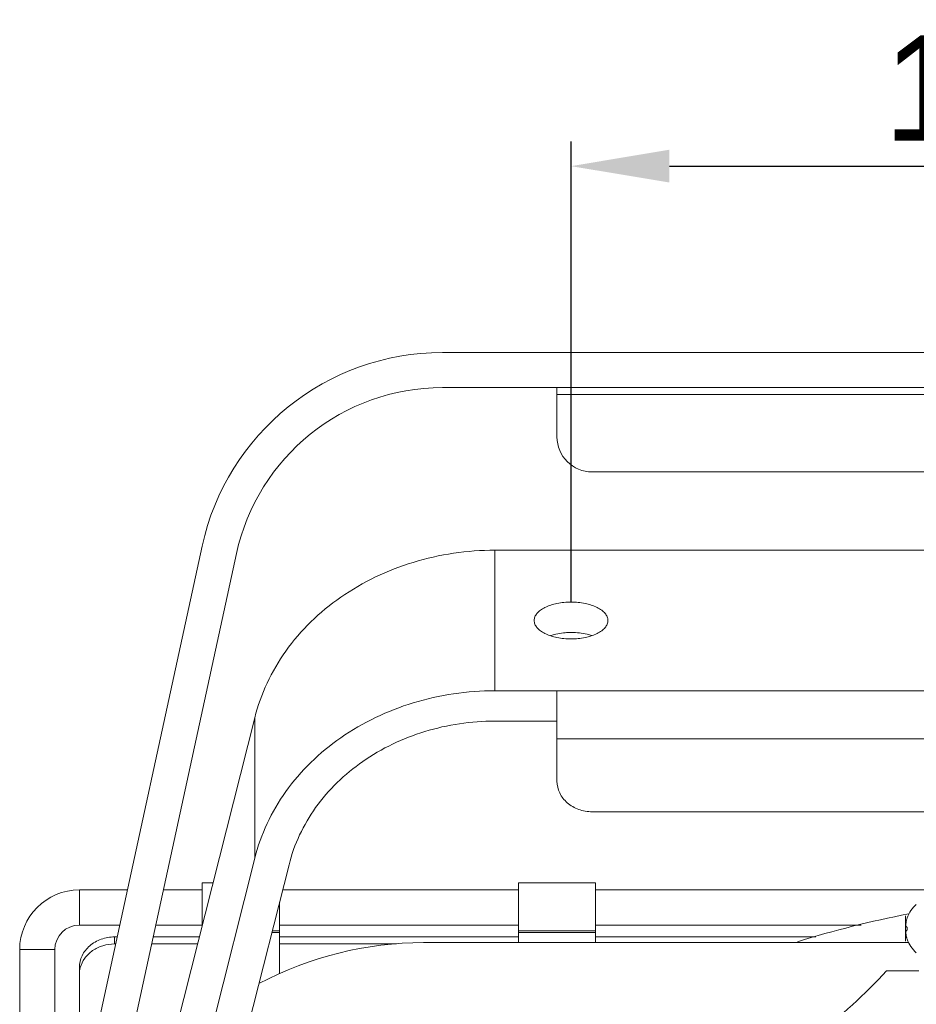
# Model space of a CAD drawing. Header units: millimetres. Extents: x 29170 to 33192, y 579 to 3108.
# Tile 158 of 256: x 31548 to 31676, y 1061 to 1201. Entities that reach past the tile are written whole.
import ezdxf

# ---------------------------------------------------------------- set-up
doc = ezdxf.new("R2010")
doc.units = ezdxf.units.MM
doc.layers.add('细实线', color=7, linetype='Continuous', lineweight=13)
doc.dimstyles.new('ISO-25', dxfattribs={"dimtxt": 15, "dimasz": 14, "dimexe": 3.5, "dimexo": 0, "dimgap": 3.5, "dimtad": 1, "dimtxsty": 'Standard', "dimcen": 2.5, "dimadec": 0, "dimazin": 0, "dimtfac": 1, "dimtmove": 0, "dimatfit": 3, "dimfxl": 1, "dimarcsym": 0})

# ---------------------------------------------------------------- blocks, each defined once
blk = doc.blocks.new('*D72')
at = {"layer": 'Defpoints', "color": 0, "transparency": 16777216}
for p in [(31782.68, 1180.24), (31626.68, 1118.2), (31782.68, 1118.2)]:
    blk.add_point(p, dxfattribs=at)
at = {"layer": '细实线', "color": 0, "lineweight": -2, "transparency": 16777216}
for p, q in [((31626.68, 1118.2), (31626.68, 1183.74)), ((31782.68, 1118.2), (31782.68, 1183.74)), ((31640.68, 1180.24), (31768.68, 1180.24))]:
    blk.add_line(p, q, dxfattribs=at)
at = {"layer": '细实线', "color": 0, "transparency": 16777216}
for points in [[(31640.68, 1182.58), (31640.68, 1177.91), (31626.68, 1180.24)], [(31768.68, 1182.58), (31768.68, 1177.91), (31782.68, 1180.24)]]:
    blk.add_solid(points, dxfattribs=at)
at = {"layer": '细实线', "color": 0, "transparency": 16777216, "insert": (31704.68, 1191.24), "char_height": 15, "attachment_point": 5}
blk.add_mtext('156mm', dxfattribs=at)

msp = doc.modelspace()

# ---------------------------------------------------------------- linework, layer by layer
at = {"layer": '细实线'}
for p, q in [((31608.361, 1153.715), (31801.003, 1153.715)), ((31801.003, 1148.715), (31608.361, 1148.715)), ((31624.682, 1141.715), (31624.682, 1148.715)), ((31784.682, 1147.715), (31624.682, 1147.715)), ((31629.682, 1136.715), (31779.682, 1136.715)), ((31549.41, 1012.302), (31574.16, 1126.15)), ((31615.834, 1125.571), (31615.834, 1105.571)), ((31615.834, 1125.571), (31694.432, 1125.571)), ((31579.046, 1125.088), (31554.182, 1010.715)), ((31615.834, 1105.571), (31793.53, 1105.571)), ((31624.682, 1092.679), (31624.682, 1105.571)), ((31562.05, 1024.09), (31581.641, 1101.731)), ((31581.641, 1101.731), (31581.641, 1081.731)), ((31624.682, 1101.241), (31615.834, 1101.241)), ((31624.682, 1098.741), (31784.682, 1098.741)), ((31629.682, 1088.349), (31779.682, 1088.349)), ((31562.05, 1004.09), (31581.641, 1081.731)), ((31586.526, 1080.807), (31567.168, 1004.09)), ((31574.182, 1072.169), (31574.182, 1078.215)), ((31575.708, 1078.215), (31574.182, 1078.215)), ((31619.182, 1069.715), (31619.182, 1078.215)), ((31630.182, 1078.215), (31619.182, 1078.215)), ((31630.182, 1069.715), (31630.182, 1078.215)), ((31556.682, 1072.215), (31556.682, 1077.215)), ((31563.522, 1077.215), (31556.682, 1077.215)), ((31574.182, 1077.215), (31568.639, 1077.215)), ((31619.182, 1077.215), (31585.62, 1077.215)), ((31679.682, 1077.215), (31630.182, 1077.215)), ((31585.182, 1065.263), (31585.182, 1075.48)), ((31562.435, 1072.215), (31556.682, 1072.215)), ((31574.194, 1072.215), (31567.552, 1072.215)), ((31619.182, 1072.215), (31585.182, 1072.215)), ((31667.985, 1072.215), (31630.182, 1072.215)), ((31674.282, 1069.915), (31674.282, 1073.515)), ((31674.538, 1073.228), (31674.538, 1073.214)), ((31585.182, 1071.174), (31584.095, 1071.174)), ((31585.182, 1071.398), (31584.152, 1071.398)), ((31630.182, 1071.398), (31619.182, 1071.398)), ((31630.182, 1071.174), (31619.182, 1071.174)), ((31674.48, 1071.93), (31674.538, 1071.921)), ((31674.538, 1071.51), (31674.48, 1071.501)), ((31674.538, 1071.921), (31674.538, 1071.51)), ((31561.682, 1069.527), (31561.682, 1070.527)), ((31561.682, 1070.527), (31562.068, 1070.527)), ((31561.682, 1069.527), (31561.85, 1069.527)), ((31566.967, 1069.527), (31573.515, 1069.527)), ((31567.185, 1070.527), (31573.768, 1070.527)), ((31585.182, 1070.527), (31619.182, 1070.527)), ((31585.182, 1069.527), (31601.852, 1069.527)), ((31674.756, 1069.715), (31605.682, 1069.715)), ((31630.182, 1070.527), (31661.539, 1070.527)), ((31674.538, 1070.216), (31674.538, 1070.206)), ((31674.538, 1070.206), (31674.538, 1070.202)), ((31548.182, 1068.715), (31548.182, 1011.215)), ((31553.182, 1068.715), (31548.182, 1068.715)), ((31553.182, 1068.715), (31553.182, 1029.652)), ((31556.682, 1047.475), (31556.682, 1066.197)), ((31671.61, 1065.715), (31676.182, 1065.715))]:
    msp.add_line(p, q, dxfattribs=at)
for centre, radius, start, end in [((31608.361, 1118.715), 35, 90, 167.73523), ((31608.361, 1118.715), 30, 90, 167.73523), ((31629.682, 1141.715), 5, 180, 270), ((31626.682, 1103.518), 10.348, 89.5982, 90.4018), ((31556.682, 1068.715), 8.5, 90, 180), ((31678.882, 1071.715), 4.6, 131.40962, 160.7985), ((31678.882, 1071.715), 4.6, 131.40962, 160.7985), ((31704.682, 920.715), 156, 101.06684, 107.05773), ((31556.682, 1068.715), 3.5, 90, 180), ((31677.882, 1072.022), 3.548, 163.43348, 165.60803), ((31678.905, 1071.718), 4.616, 161.09114, 163.43756), ((31605.682, 1019.715), 50, 90, 117.94456), ((31677.884, 1071.409), 3.551, 194.39217, 196.56564), ((31678.905, 1071.712), 4.616, 196.56244, 198.90886), ((31678.882, 1071.715), 4.6, 199.2015, 228.59038), ((31678.882, 1071.715), 4.6, 199.2015, 228.59038), ((31560.478, 1065.193), 3.796, 165.29234, 179.94045), ((31619.814, 1112.802), 70, 295.27837, 317.72636)]:
    msp.add_arc(centre, radius, start, end, dxfattribs=at)
for points, knots in [([(31615.834, 1125.571), (31611.913, 1125.571), (31604.126, 1124.438), (31593.683, 1119.47), (31585.642, 1111.736), (31582.494, 1105.112), (31581.641, 1101.731)], [0, 0, 0, 0, 0.2636406, 0.5202574, 0.7655504, 1, 1, 1, 1]), ([(31626.682, 1118.196), (31626.009, 1118.196), (31624.735, 1118.076), (31623.259, 1117.619), (31622.33, 1117.069), (31621.83, 1116.617), (31621.509, 1116.114), (31621.432, 1115.745), (31621.432, 1115.571)], [0, 0, 0, 0, 0.3184174, 0.6015351, 0.7221141, 0.8268706, 0.9176895, 1, 1, 1, 1]), ([(31631.932, 1115.571), (31631.932, 1115.745), (31631.855, 1116.114), (31631.534, 1116.617), (31631.034, 1117.069), (31630.105, 1117.619), (31628.629, 1118.076), (31627.355, 1118.196), (31626.682, 1118.196)], [0, 0, 0, 0, 0.0823105, 0.1731294, 0.2778859, 0.3984649, 0.6815826, 1, 1, 1, 1]), ([(31621.432, 1115.571), (31621.432, 1115.397), (31621.509, 1115.028), (31621.83, 1114.525), (31622.33, 1114.073), (31623.259, 1113.523), (31624.735, 1113.066), (31626.009, 1112.946), (31626.682, 1112.946)], [0, 0, 0, 0, 0.0823105, 0.1731294, 0.2778859, 0.3984649, 0.6815826, 1, 1, 1, 1]), ([(31626.682, 1112.946), (31627.355, 1112.946), (31628.629, 1113.066), (31630.105, 1113.523), (31631.034, 1114.073), (31631.534, 1114.525), (31631.855, 1115.028), (31631.932, 1115.397), (31631.932, 1115.571)], [0, 0, 0, 0, 0.3184174, 0.6015351, 0.7221141, 0.8268706, 0.9176895, 1, 1, 1, 1]), ([(31626.609, 1113.866), (31626.357, 1113.864), (31625.389, 1113.822), (31624.423, 1113.646), (31623.744, 1113.416)], [0, 0, 0, 0, 0.2606598, 1, 1, 1, 1]), ([(31629.62, 1113.416), (31629.403, 1113.49), (31628.47, 1113.755), (31627.495, 1113.86), (31626.755, 1113.866)], [0, 0, 0, 0, 0.2359702, 1, 1, 1, 1]), ([(31615.834, 1105.571), (31611.913, 1105.571), (31604.126, 1104.438), (31593.683, 1099.47), (31585.642, 1091.736), (31582.494, 1085.112), (31581.641, 1081.731)], [0, 0, 0, 0, 0.2636406, 0.5202574, 0.7655504, 1, 1, 1, 1]), ([(31586.526, 1080.807), (31587.257, 1083.705), (31589.955, 1089.383), (31596.848, 1096.012), (31605.798, 1100.27), (31612.473, 1101.241), (31615.834, 1101.241)], [0, 0, 0, 0, 0.2344496, 0.4797426, 0.7363594, 1, 1, 1, 1]), ([(31624.682, 1092.679), (31624.682, 1092.112), (31624.957, 1090.939), (31626.096, 1089.504), (31627.752, 1088.564), (31629.035, 1088.349), (31629.682, 1088.349)], [0, 0, 0, 0, 0.2332466, 0.4766038, 0.7336388, 1, 1, 1, 1]), ([(31674.444, 1072.904), (31674.415, 1072.788), (31674.371, 1072.573), (31674.351, 1072.313), (31674.366, 1072.136), (31674.389, 1072.025), (31674.436, 1071.937), (31674.48, 1071.93)], [0, 0, 0, 0, 0.3531369, 0.6467416, 0.7674386, 0.8680655, 1, 1, 1, 1]), ([(31674.48, 1071.501), (31674.436, 1071.494), (31674.389, 1071.406), (31674.366, 1071.294), (31674.351, 1071.118), (31674.371, 1070.858), (31674.415, 1070.642), (31674.444, 1070.526)], [0, 0, 0, 0, 0.1318434, 0.2324421, 0.3531132, 0.6467052, 1, 1, 1, 1]), ([(31556.682, 1066.197), (31556.682, 1066.764), (31556.957, 1067.937), (31558.096, 1069.372), (31559.752, 1070.311), (31561.035, 1070.527), (31561.682, 1070.527)], [0, 0, 0, 0, 0.2332163, 0.4765999, 0.7336734, 1, 1, 1, 1]), ([(31561.682, 1069.527), (31561.125, 1069.527), (31560.019, 1069.367), (31558.535, 1068.666), (31557.387, 1067.573), (31556.932, 1066.636), (31556.806, 1066.157)], [0, 0, 0, 0, 0.2635232, 0.5201141, 0.7654803, 1, 1, 1, 1])]:
    msp.add_open_spline(points, degree=3, knots=knots, dxfattribs=at)

# ---------------------------------------------------------------- dimensions: what is measured, and where the dimension line sits
dim = msp.add_linear_dim(base=(31782.682, 1180.243), p1=(31626.682, 1118.196), p2=(31782.682, 1118.196), text='<>mm', dimstyle='ISO-25', dxfattribs=at)
dim.commit()
dim.dimension.update_dxf_attribs({"geometry": '*D72', "text_midpoint": (31704.682, 1191.243)})

doc.saveas('drawing.dxf')
